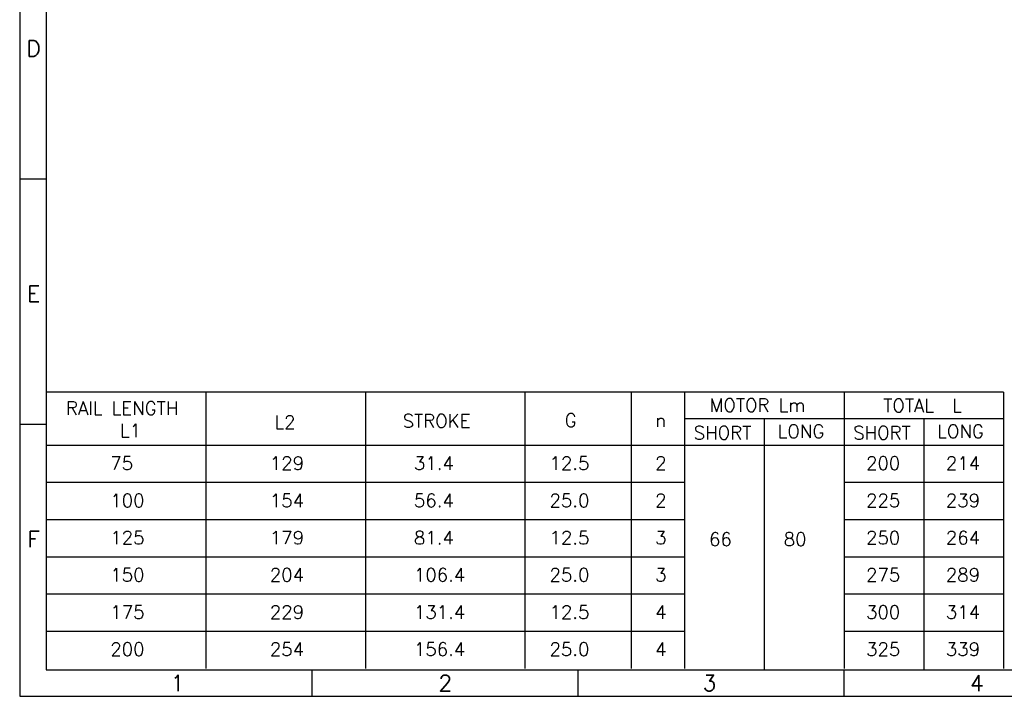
# Model space of a CAD drawing. Extents: x -129 to 281, y -129 to 158.
# Tile 1 of 7: x -129 to 56, y -129 to -2. Entities that reach past the tile are written whole.
import ezdxf
from ezdxf.enums import TextEntityAlignment as Align

# ---------------------------------------------------------------- set-up
doc = ezdxf.new("R2010")
doc.units = 0
doc.header["$MEASUREMENT"] = 0
doc.layers.add('DIMS', color=6, linetype='Continuous')
doc.layers.add('OBJECT', color=7, linetype='Continuous')
doc.styles.get("Standard").update_dxf_attribs({"font": 'simplex.shx', "bigfont": 'bigfont.shx'})

msp = doc.modelspace()

# ---------------------------------------------------------------- linework, layer by layer
at = {"layer": 'DIMS'}
msp.add_lwpolyline([(-128.7157, -129.4208), (281.2843, -129.4208), (281.2843, 157.5792), (-128.7157, 157.5792)], close=True, dxfattribs=at)
at = {"layer": 'OBJECT'}
for p, q in [((-123.7157, -32.0875), (-128.7157, -32.0875)), ((56.2843, -72.2055), (-123.7157, -72.2055)), ((56.2843, -77.2055), (-3.7157, -77.2055)), ((11.2843, -77.2055), (11.2843, -124.4208)), ((41.2843, -77.2055), (41.2843, -124.4208)), ((-123.7157, -78.2541), (-128.7157, -78.2541)), ((26.2843, -82.2055), (-123.7157, -82.2055)), ((56.2843, -82.2055), (-93.7157, -82.2055)), ((-3.7157, -89.2055), (-123.7157, -89.2055)), ((56.2843, -89.2055), (26.2843, -89.2055)), ((-3.7157, -96.2055), (-123.7157, -96.2055)), ((56.2843, -96.2055), (26.2843, -96.2055)), ((-3.7157, -103.2055), (-123.7157, -103.2055)), ((56.2843, -103.2055), (26.2843, -103.2055)), ((-3.7157, -110.2055), (-123.7157, -110.2055)), ((56.2843, -110.2055), (26.2843, -110.2055)), ((-3.7157, -117.2055), (-123.7157, -117.2055)), ((56.2843, -117.2055), (26.2843, -117.2055)), ((-73.7157, -129.4208), (-73.7157, -124.4208)), ((-23.7157, -129.4208), (-23.7157, -124.4208)), ((26.2843, -129.4208), (26.2843, -124.4208))]:
    msp.add_line(p, q, dxfattribs=at)
at = {"layer": 'OBJECT', "ltscale": 10}
for p, q in [((-93.7157, -72.2055), (-93.7157, -124.2055)), ((-63.7157, -72.2055), (-63.7157, -124.2055)), ((-33.7157, -72.2055), (-33.7157, -124.2055)), ((-13.7157, -72.2055), (-13.7157, -124.2055)), ((-3.7157, -72.2055), (-3.7157, -124.2055)), ((26.2843, -72.2055), (26.2843, -124.2055)), ((56.2843, -72.2055), (56.2843, -124.2055))]:
    msp.add_line(p, q, dxfattribs=at)
at = {"layer": 'OBJECT'}
msp.add_lwpolyline([(-123.7157, -124.4208), (276.2843, -124.4208), (276.2843, 152.5792), (-123.7157, 152.5792)], close=True, dxfattribs=at)

# ---------------------------------------------------------------- texts
for s, p in [('D', (-126.1086, -9.0041)), ('E', (-126.1086, -55.1708)), ('F', (-126.1086, -101.3375)), ('1', (-99.0556, -128.4208)), ('2', (-48.6952, -128.4208)), ('3', (0.9932, -128.4208)), ('4', (51.2793, -128.4208))]:
    msp.add_text(s, height=3, dxfattribs=at).set_placement(p, align=Align.CENTER)
at = {"layer": 'OBJECT', "char_height": 2.5, "attachment_point": 1}
for s, insert in [('RAIL LENGTH', (-120.0009, -73.9442)), ('MOTOR Lm', (1.018, -73.3801)), ('TOTAL  L', (33.6529, -73.454)), ('L2', (-80.8217, -76.591)), ('STROKE', (-56.6965, -76.3568)), ('G', (-26.2443, -76.2253)), ('n', (-9.2299, -76.2253)), ('L1', (-109.8658, -78.1655)), ('SHORT', (-1.9793, -78.567)), ('LONG', (13.808, -78.3049)), ('SHORT', (28.0207, -78.567)), ('LONG', (43.808, -78.3049)), ('75', (-111.6792, -84.3184)), ('129', (-81.6792, -84.3184)), ('31.4', (-54.5852, -84.3184)), ('12.5', (-29.0849, -84.3184)), ('2', (-9.2299, -84.3184)), ('200', (30.4368, -84.3184)), ('214', (45.4368, -84.3184)), ('100', (-111.6792, -91.3184)), ('154', (-81.6792, -91.3184)), ('56.4', (-54.5852, -91.3184)), ('25.0', (-29.0849, -91.3184)), ('2', (-9.2299, -91.3184)), ('225', (30.4368, -91.3184)), ('239', (45.4368, -91.3184)), ('125', (-111.6792, -98.3184)), ('179', (-81.6792, -98.3184)), ('81.4', (-54.5852, -98.3184)), ('12.5', (-29.0849, -98.3184)), ('3', (-9.2299, -98.3184)), ('66', (0.9039, -98.6178)), ('80', (14.9473, -98.6178)), ('250', (30.4368, -98.3184)), ('264', (45.4368, -98.3184)), ('150', (-111.6792, -105.3184)), ('204', (-81.6792, -105.3184)), ('106.4', (-54.5852, -105.3184)), ('25.0', (-29.0849, -105.3184)), ('3', (-9.2299, -105.3184)), ('275', (30.4368, -105.3184)), ('289', (45.4368, -105.3184)), ('175', (-111.6792, -112.3184)), ('229', (-81.6792, -112.3184)), ('131.4', (-54.5852, -112.3184)), ('12.5', (-29.0849, -112.3184)), ('4', (-9.2299, -112.3184)), ('300', (30.4368, -112.3184)), ('314', (45.4368, -112.3184)), ('200', (-111.6792, -119.3184)), ('254', (-81.6792, -119.3184)), ('156.4', (-54.5852, -119.3184)), ('25.0', (-29.0849, -119.3184)), ('4', (-9.2299, -119.3184)), ('325', (30.4368, -119.3184)), ('339', (45.4368, -119.3184))]:
    msp.add_mtext(s, dxfattribs=dict(at, insert=insert))

doc.saveas('drawing.dxf')
